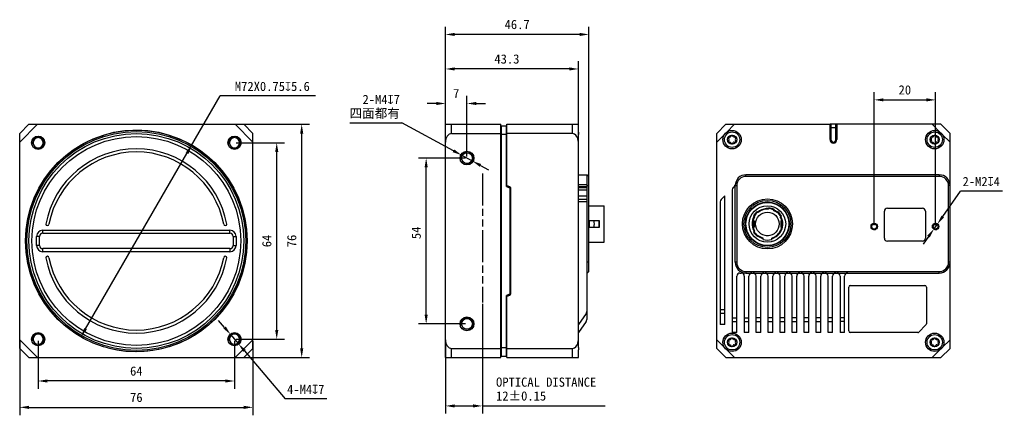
# Model space of a CAD drawing. Header units: millimetres. Extents: x 447 to 768, y 123 to 252.
import ezdxf

# ---------------------------------------------------------------- set-up
doc = ezdxf.new("R2010")
doc.units = ezdxf.units.MM
doc.header["$LTSCALE"] = 23.1
doc.header["$PDMODE"] = 3
doc.header["$PDSIZE"] = 8
doc.linetypes.add('PHANTOM', pattern=[0.8, 0.45, -0.05, 0.1, -0.05, 0.1, -0.05])
doc.layers.get('0').update_dxf_attribs({"linetype": 'CONTINUOUS'})
doc.layers.get('Defpoints').update_dxf_attribs({"linetype": 'CONTINUOUS'})
for name, color, linetype in [('05_ALL_CURVES', 7, 'CONTINUOUS'), ('07_ALL_HOLES', 7, 'CONTINUOUS'), ('20_ALL_FEATURES', 7, 'CONTINUOUS'), ('51__DRAFT_DIMS', 7, 'CONTINUOUS')]:
    doc.layers.add(name, color=color, linetype=linetype)
doc.styles.get("Standard").update_dxf_attribs({"font": 'simfang.ttf'})
doc.dimstyles.new('DIMSTYLE_1', dxfattribs={"dimtxt": 3, "dimasz": 3, "dimexe": 2.5, "dimexo": 0.5, "dimgap": 0.75, "dimtad": 1, "dimdsep": 46, "dimtxsty": 'Standard', "dimblk": '_FILLED', "dimblk1": '_FILLED', "dimblk2": '_FILLED', "dimcen": 0.09, "dimclrt": 3, "dimazin": 2, "dimtp": 0.3, "dimtm": 0.3, "dimtfac": 1, "dimtofl": 0, "dimtmove": 0, "dimatfit": 3, "dimldrblk": '_FILLED', "dimfxl": 1, "dimtolj": 1, "dimarcsym": 0})
doc.dimstyles.new('DIMSTYLE_3', dxfattribs={"dimtxt": 3, "dimasz": 3, "dimexe": 2.5, "dimexo": 0.5, "dimgap": 0.75, "dimtad": 1, "dimdsep": 46, "dimtxsty": 'Standard', "dimblk": '_FILLED', "dimblk1": '_FILLED', "dimblk2": '_FILLED', "dimcen": 0.09, "dimclrt": 3, "dimazin": 2, "dimtp": 0.2, "dimtm": 0.2, "dimtfac": 1, "dimtofl": 0, "dimtmove": 0, "dimatfit": 3, "dimldrblk": '_FILLED', "dimfxl": 1, "dimtolj": 1, "dimarcsym": 0})
doc.dimstyles.new('DIMSTYLE_4', dxfattribs={"dimtxt": 3, "dimasz": 3, "dimexe": 2.5, "dimexo": 0.5, "dimtad": 1, "dimdsep": 46, "dimtxsty": 'Standard', "dimblk": '_FILLED', "dimblk1": '_FILLED', "dimblk2": '_FILLED', "dimcen": 0.09, "dimclrt": 3, "dimazin": 2, "dimtp": 0.3, "dimtm": 0.3, "dimtfac": 1, "dimtmove": 0, "dimatfit": 2, "dimldrblk": '_FILLED', "dimfxl": 1, "dimtolj": 1, "dimarcsym": 0})

# ---------------------------------------------------------------- blocks, each defined once
blk = doc.blocks.new('_FILLED')
at = {"color": 0, "linetype": 'ByBlock'}
blk.add_solid([(0, 0), (-1, 0.17), (-1, -0.17)], dxfattribs=at)
blk = doc.blocks.new('*D46')
at = {"layer": '51__DRAFT_DIMS', "color": 0, "lineweight": -2}
for p, q in [((447.02, 147.49), (447.02, 123.48)), ((523.02, 147.49), (523.02, 123.48)), ((450.02, 125.98), (520.02, 125.98))]:
    blk.add_line(p, q, dxfattribs=at)
at = {"layer": 'Defpoints', "color": 0}
for p in [(447.02, 147.99), (523.02, 147.99), (523.02, 125.98)]:
    blk.add_point(p, dxfattribs=at)
at = {"layer": '51__DRAFT_DIMS', "color": 0, "linetype": 'ByBlock', "lineweight": -2, "xscale": 3, "yscale": 3, "zscale": 3, "rotation": 180}
blk.add_blockref('_FILLED', (447.02, 125.98), dxfattribs=at)
at = {"layer": '51__DRAFT_DIMS', "color": 0, "linetype": 'ByBlock', "lineweight": -2, "xscale": 3, "yscale": 3, "zscale": 3}
blk.add_blockref('_FILLED', (523.02, 125.98), dxfattribs=at)
at = {"layer": '51__DRAFT_DIMS', "color": 251, "insert": (485.02, 130.73), "char_height": 3, "attachment_point": 2, "line_spacing_factor": 0.9}
blk.add_mtext('\\A1;76', dxfattribs=at)
blk = doc.blocks.new('*D47')
at = {"layer": '51__DRAFT_DIMS', "color": 0, "lineweight": -2}
for p, q in [((517.69, 218.16), (541.39, 218.16)), ((538.89, 145.16), (538.89, 215.16)), ((517.69, 142.16), (541.39, 142.16))]:
    blk.add_line(p, q, dxfattribs=at)
at = {"layer": 'Defpoints', "color": 0}
for p in [(517.19, 218.16), (538.89, 218.16), (517.19, 142.16)]:
    blk.add_point(p, dxfattribs=at)
at = {"layer": '51__DRAFT_DIMS', "color": 0, "linetype": 'ByBlock', "lineweight": -2, "xscale": 3, "yscale": 3, "zscale": 3}
for p, rotation in [((538.89, 218.16), 90), ((538.89, 142.16), 270)]:
    blk.add_blockref('_FILLED', p, dxfattribs=dict(at, rotation=rotation))
at = {"layer": '51__DRAFT_DIMS', "color": 251, "insert": (534.14, 180.16), "char_height": 3, "attachment_point": 2, "rotation": 90, "line_spacing_factor": 0.9}
blk.add_mtext('\\A1;76', dxfattribs=at)
blk = doc.blocks.new('*D48')
at = {"layer": '51__DRAFT_DIMS', "color": 0, "lineweight": -2}
for p, q in [((453.02, 147.66), (453.02, 132.06)), ((517.02, 147.66), (517.02, 132.06)), ((514.02, 134.56), (456.02, 134.56))]:
    blk.add_line(p, q, dxfattribs=at)
at = {"layer": 'Defpoints', "color": 0}
for p in [(453.02, 148.16), (517.02, 148.16), (453.02, 134.56)]:
    blk.add_point(p, dxfattribs=at)
at = {"layer": '51__DRAFT_DIMS', "color": 0, "linetype": 'ByBlock', "lineweight": -2, "xscale": 3, "yscale": 3, "zscale": 3, "rotation": 180}
blk.add_blockref('_FILLED', (453.02, 134.56), dxfattribs=at)
at = {"layer": '51__DRAFT_DIMS', "color": 0, "linetype": 'ByBlock', "lineweight": -2, "xscale": 3, "yscale": 3, "zscale": 3}
blk.add_blockref('_FILLED', (517.02, 134.56), dxfattribs=at)
at = {"layer": '51__DRAFT_DIMS', "color": 251, "insert": (485.02, 139.31), "char_height": 3, "attachment_point": 2, "line_spacing_factor": 0.9}
blk.add_mtext('\\A1;64', dxfattribs=at)
blk = doc.blocks.new('*D49')
at = {"layer": '51__DRAFT_DIMS', "color": 0, "lineweight": -2}
for p, q in [((517.52, 212.16), (533.26, 212.16)), ((530.76, 151.16), (530.76, 209.16)), ((517.52, 148.16), (533.26, 148.16))]:
    blk.add_line(p, q, dxfattribs=at)
at = {"layer": 'Defpoints', "color": 0}
for p in [(517.02, 212.16), (530.76, 212.16), (517.02, 148.16)]:
    blk.add_point(p, dxfattribs=at)
at = {"layer": '51__DRAFT_DIMS', "color": 0, "linetype": 'ByBlock', "lineweight": -2, "xscale": 3, "yscale": 3, "zscale": 3}
for p, rotation in [((530.76, 212.16), 90), ((530.76, 148.16), 270)]:
    blk.add_blockref('_FILLED', p, dxfattribs=dict(at, rotation=rotation))
at = {"layer": '51__DRAFT_DIMS', "color": 251, "insert": (526.01, 180.16), "char_height": 3, "attachment_point": 2, "rotation": 90, "line_spacing_factor": 0.9}
blk.add_mtext('\\A1;64', dxfattribs=at)
blk = doc.blocks.new('*D59')
at = {"layer": '51__DRAFT_DIMS', "color": 0, "lineweight": -2}
for p, q in [((585.74, 148.49), (585.74, 249.93)), ((629.43, 247.43), (588.74, 247.43)), ((632.43, 170.71), (632.43, 249.93))]:
    blk.add_line(p, q, dxfattribs=at)
at = {"layer": 'Defpoints', "color": 0}
for p in [(585.74, 247.43), (632.43, 170.21), (585.74, 147.99)]:
    blk.add_point(p, dxfattribs=at)
at = {"layer": '51__DRAFT_DIMS', "color": 0, "linetype": 'ByBlock', "lineweight": -2, "xscale": 3, "yscale": 3, "zscale": 3, "rotation": 180}
blk.add_blockref('_FILLED', (585.74, 247.43), dxfattribs=at)
at = {"layer": '51__DRAFT_DIMS', "color": 0, "linetype": 'ByBlock', "lineweight": -2, "xscale": 3, "yscale": 3, "zscale": 3}
blk.add_blockref('_FILLED', (632.43, 247.43), dxfattribs=at)
at = {"layer": '51__DRAFT_DIMS', "color": 251, "insert": (609.08, 252.18), "char_height": 3, "attachment_point": 2, "line_spacing_factor": 0.9}
blk.add_mtext('\\A1;46.7{}{{\\H0.7x;}{}}', dxfattribs=at)
blk = doc.blocks.new('*D51')
at = {"layer": '51__DRAFT_DIMS', "color": 0, "lineweight": -2}
for p, q in [((585.74, 148.49), (585.74, 238.69)), ((629.04, 148.49), (629.04, 238.69)), ((626.04, 236.19), (588.74, 236.19))]:
    blk.add_line(p, q, dxfattribs=at)
at = {"layer": 'Defpoints', "color": 0}
for p in [(585.74, 236.19), (585.74, 147.99), (629.04, 147.99)]:
    blk.add_point(p, dxfattribs=at)
at = {"layer": '51__DRAFT_DIMS', "color": 0, "linetype": 'ByBlock', "lineweight": -2, "xscale": 3, "yscale": 3, "zscale": 3, "rotation": 180}
blk.add_blockref('_FILLED', (585.74, 236.19), dxfattribs=at)
at = {"layer": '51__DRAFT_DIMS', "color": 0, "linetype": 'ByBlock', "lineweight": -2, "xscale": 3, "yscale": 3, "zscale": 3}
blk.add_blockref('_FILLED', (629.04, 236.19), dxfattribs=at)
at = {"layer": '51__DRAFT_DIMS', "color": 251, "insert": (605.74, 240.94), "char_height": 3, "attachment_point": 2, "line_spacing_factor": 0.9}
blk.add_mtext('\\A1;43.3', dxfattribs=at)
blk = doc.blocks.new('*D52')
at = {"layer": '51__DRAFT_DIMS', "color": 0, "lineweight": -2}
for p, q in [((582.74, 224.94), (579.74, 224.94)), ((585.74, 218.66), (585.74, 227.44)), ((592.74, 207.66), (592.74, 227.44)), ((595.74, 224.94), (598.74, 224.94))]:
    blk.add_line(p, q, dxfattribs=at)
at = {"layer": 'Defpoints', "color": 0}
for p in [(592.74, 224.94), (585.74, 218.16), (592.74, 207.16)]:
    blk.add_point(p, dxfattribs=at)
at = {"layer": '51__DRAFT_DIMS', "color": 0, "linetype": 'ByBlock', "lineweight": -2, "xscale": 3, "yscale": 3, "zscale": 3}
blk.add_blockref('_FILLED', (585.74, 224.94), dxfattribs=at)
at = {"layer": '51__DRAFT_DIMS', "color": 0, "linetype": 'ByBlock', "lineweight": -2, "xscale": 3, "yscale": 3, "zscale": 3, "rotation": 180}
blk.add_blockref('_FILLED', (592.74, 224.94), dxfattribs=at)
at = {"layer": '51__DRAFT_DIMS', "color": 251, "insert": (589.22, 229.69), "char_height": 3, "attachment_point": 2, "line_spacing_factor": 0.9}
blk.add_mtext('\\A1;7', dxfattribs=at)
blk = doc.blocks.new('*D53')
at = {"layer": '51__DRAFT_DIMS', "color": 0, "lineweight": -2}
for p, q in [((592.24, 207.16), (576.94, 207.16)), ((579.44, 156.16), (579.44, 204.16)), ((592.24, 153.16), (576.94, 153.16))]:
    blk.add_line(p, q, dxfattribs=at)
at = {"layer": 'Defpoints', "color": 0}
for p in [(579.44, 207.16), (592.74, 207.16), (592.74, 153.16)]:
    blk.add_point(p, dxfattribs=at)
at = {"layer": '51__DRAFT_DIMS', "color": 0, "linetype": 'ByBlock', "lineweight": -2, "xscale": 3, "yscale": 3, "zscale": 3}
for p, rotation in [((579.44, 207.16), 90), ((579.44, 153.16), 270)]:
    blk.add_blockref('_FILLED', p, dxfattribs=dict(at, rotation=rotation))
at = {"layer": '51__DRAFT_DIMS', "color": 251, "insert": (574.69, 182.81), "char_height": 3, "attachment_point": 2, "rotation": 90, "line_spacing_factor": 0.9}
blk.add_mtext('\\A1;54', dxfattribs=at)
blk = doc.blocks.new('*D54')
at = {"layer": '51__DRAFT_DIMS', "color": 0, "lineweight": -2}
for p, q in [((725.41, 185.36), (725.41, 228.62)), ((745.41, 185.36), (745.41, 228.62)), ((728.41, 226.12), (742.41, 226.12))]:
    blk.add_line(p, q, dxfattribs=at)
at = {"layer": 'Defpoints', "color": 0}
for p in [(745.41, 226.12), (725.41, 184.86), (745.41, 184.86)]:
    blk.add_point(p, dxfattribs=at)
at = {"layer": '51__DRAFT_DIMS', "color": 0, "linetype": 'ByBlock', "lineweight": -2, "xscale": 3, "yscale": 3, "zscale": 3, "rotation": 180}
blk.add_blockref('_FILLED', (725.41, 226.12), dxfattribs=at)
at = {"layer": '51__DRAFT_DIMS', "color": 0, "linetype": 'ByBlock', "lineweight": -2, "xscale": 3, "yscale": 3, "zscale": 3}
blk.add_blockref('_FILLED', (745.41, 226.12), dxfattribs=at)
at = {"layer": '51__DRAFT_DIMS', "color": 251, "insert": (735.38, 230.87), "char_height": 3, "attachment_point": 2, "line_spacing_factor": 0.9}
blk.add_mtext('\\A1;20', dxfattribs=at)
blk = doc.blocks.new('*D55')
at = {"layer": '51__DRAFT_DIMS', "color": 0, "lineweight": -2}
for p, q in [((554.57, 218.63), (571.49, 218.63)), ((588.34, 209.54), (571.49, 218.63)), ((594.5, 206.21), (590.98, 208.11)), ((597.14, 204.79), (599.78, 203.36))]:
    blk.add_line(p, q, dxfattribs=at)
at = {"layer": 'Defpoints', "color": 0}
for p in [(590.98, 208.11), (594.5, 206.21)]:
    blk.add_point(p, dxfattribs=at)
at = {"layer": '51__DRAFT_DIMS', "color": 0, "linetype": 'ByBlock', "lineweight": -2, "xscale": 3, "yscale": 3, "zscale": 3}
for p, rotation in [((590.98, 208.11), 331.6436243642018), ((594.5, 206.21), 151.6436243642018)]:
    blk.add_blockref('_FILLED', p, dxfattribs=dict(at, rotation=rotation))
at = {"layer": '51__DRAFT_DIMS', "color": 251, "insert": (570.87, 227.75), "char_height": 3, "attachment_point": 3, "line_spacing_factor": 0.9}
blk.add_mtext('\\A1;{2-M4{\\fgdt;x}7\\P四面都有}', dxfattribs=at)
blk = doc.blocks.new('*D56')
at = {"layer": '51__DRAFT_DIMS', "color": 0, "lineweight": -2}
for p, q in [((513.79, 151.97), (511.84, 154.26)), ((515.73, 149.69), (518.31, 146.64)), ((520.25, 144.35), (533.5, 128.73)), ((547.11, 128.73), (533.5, 128.73))]:
    blk.add_line(p, q, dxfattribs=at)
at = {"layer": 'Defpoints', "color": 0}
for p in [(515.73, 149.69), (518.31, 146.64)]:
    blk.add_point(p, dxfattribs=at)
at = {"layer": '51__DRAFT_DIMS', "color": 0, "linetype": 'ByBlock', "lineweight": -2, "xscale": 3, "yscale": 3, "zscale": 3}
for p, rotation in [((515.73, 149.69), 310.2981418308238), ((518.31, 146.64), 130.2981418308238)]:
    blk.add_blockref('_FILLED', p, dxfattribs=dict(at, rotation=rotation))
at = {"layer": '51__DRAFT_DIMS', "color": 251, "insert": (534.12, 133.35), "char_height": 3, "attachment_point": 1, "line_spacing_factor": 0.9}
blk.add_mtext('\\A1;{4-M4{\\fgdt;x}7}', dxfattribs=at)
blk = doc.blocks.new('*D57')
at = {"layer": '51__DRAFT_DIMS', "color": 0, "lineweight": -2}
for p, q in [((747.72, 188.13), (753.56, 196.4)), ((767.21, 196.4), (753.56, 196.4)), ((744.83, 184.04), (745.99, 185.68)), ((743.1, 181.59), (741.37, 179.14))]:
    blk.add_line(p, q, dxfattribs=at)
at = {"layer": 'Defpoints', "color": 0}
for p in [(744.83, 184.04), (745.99, 185.68)]:
    blk.add_point(p, dxfattribs=at)
at = {"layer": '51__DRAFT_DIMS', "color": 0, "linetype": 'ByBlock', "lineweight": -2, "xscale": 3, "yscale": 3, "zscale": 3}
for p, rotation in [((745.99, 185.68), 234.7489216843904), ((744.83, 184.04), 54.74892168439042)]:
    blk.add_blockref('_FILLED', p, dxfattribs=dict(at, rotation=rotation))
at = {"layer": '51__DRAFT_DIMS', "color": 251, "insert": (754.19, 201.02), "char_height": 3, "attachment_point": 1, "line_spacing_factor": 0.9}
blk.add_mtext('\\A1;{2-M2{\\fgdt;x}4}', dxfattribs=at)
blk = doc.blocks.new('*D58')
at = {"layer": '51__DRAFT_DIMS', "color": 0, "lineweight": -2}
for p in [(468.5, 151.59), (543.43, 227.39)]:
    blk.add_line(p, (512.33, 227.39), dxfattribs=at)
at = {"layer": 'Defpoints', "color": 0}
for p in [(503.04, 211.33), (467, 149)]:
    blk.add_point(p, dxfattribs=at)
at = {"layer": '51__DRAFT_DIMS', "color": 0, "linetype": 'ByBlock', "lineweight": -2, "xscale": 3, "yscale": 3, "zscale": 3, "rotation": 239.9602317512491}
blk.add_blockref('_FILLED', (467, 149), dxfattribs=at)
at = {"layer": '51__DRAFT_DIMS', "color": 251, "insert": (517.12, 232.02), "char_height": 3, "attachment_point": 1, "line_spacing_factor": 0.9}
blk.add_mtext('\\A1;{M72X0.75{\\fgdt;x}5.6}', dxfattribs=at)
blk = doc.blocks.new('*D65')
at = {"layer": '51__DRAFT_DIMS', "color": 0, "lineweight": -2}
for p, q in [((597.74, 159.66), (597.74, 123.94)), ((585.74, 147.49), (585.74, 123.94)), ((588.74, 126.44), (594.74, 126.44)), ((597.74, 126.44), (637.77, 126.44))]:
    blk.add_line(p, q, dxfattribs=at)
at = {"layer": 'Defpoints', "color": 0}
for p in [(597.74, 160.16), (585.74, 147.99), (597.74, 126.44)]:
    blk.add_point(p, dxfattribs=at)
at = {"layer": '51__DRAFT_DIMS', "color": 0, "linetype": 'ByBlock', "lineweight": -2, "xscale": 3, "yscale": 3, "zscale": 3, "rotation": 180}
blk.add_blockref('_FILLED', (585.74, 126.44), dxfattribs=at)
at = {"layer": '51__DRAFT_DIMS', "color": 0, "linetype": 'ByBlock', "lineweight": -2, "xscale": 3, "yscale": 3, "zscale": 3}
blk.add_blockref('_FILLED', (597.74, 126.44), dxfattribs=at)
at = {"layer": '51__DRAFT_DIMS', "color": 251, "insert": (602.2, 135.69), "char_height": 3, "attachment_point": 1, "line_spacing_factor": 0.9}
blk.add_mtext('\\A1;OPTICAL DISTANCE\\P12%%p0.15', dxfattribs=at)

msp = doc.modelspace()

# ---------------------------------------------------------------- linework, layer by layer
at = {"color": 251}
for centre, radius in [((485.019, 180.161), 36), ((453.019, 212.161), 2), ((517.019, 212.161), 2), ((592.738, 207.161), 2), ((725.41, 184.861), 1), ((745.41, 184.861), 1), ((592.738, 153.161), 2), ((453.019, 148.161), 2), ((517.019, 148.161), 2)]:
    msp.add_arc(centre, radius, 255, 195, dxfattribs=at)
at = {"layer": '05_ALL_CURVES', "color": 251, "linetype": 'PHANTOM'}
msp.add_line((597.738, 202.161), (597.738, 160.161), dxfattribs=at)
at = {"layer": '07_ALL_HOLES', "color": 251}
for centre in [(453.019, 212.161), (517.019, 212.161), (453.019, 148.161), (517.019, 148.161)]:
    msp.add_arc(centre, 1.65, 180, 0, dxfattribs=at)
at = {"layer": '20_ALL_FEATURES', "color": 251}
for p, q in [((450.019, 218.161), (447.019, 215.161)), ((447.019, 212.333), (452.847, 218.161)), ((450.019, 218.161), (520.019, 218.161)), ((517.191, 218.161), (523.019, 212.333)), ((523.019, 215.161), (520.019, 218.161)), ((585.738, 142.161), (585.738, 218.161)), ((585.738, 218.161), (603.738, 218.161)), ((587.738, 215.161), (587.738, 218.161)), ((603.738, 142.161), (603.738, 218.161)), ((605.738, 198.016), (605.738, 218.161)), ((605.738, 218.161), (629.038, 218.161)), ((627.038, 218.161), (627.038, 215.161)), ((629.038, 215.634), (629.038, 218.161)), ((677.11, 218.161), (674.11, 215.161)), ((677.11, 218.161), (711.01, 218.161)), ((677.411, 215.634), (679.938, 218.161)), ((711.01, 213.161), (711.01, 218.161)), ((713.203, 218.161), (711.017, 218.161)), ((711.31, 218.161), (711.11, 217.961)), ((711.31, 218.161), (711.31, 213.161)), ((712.91, 213.161), (712.91, 218.161)), ((713.11, 217.961), (712.91, 218.161)), ((713.21, 218.161), (713.21, 213.161)), ((747.11, 218.161), (713.21, 218.161)), ((744.281, 218.161), (746.809, 215.634)), ((750.11, 215.161), (747.11, 218.161)), ((447.019, 145.161), (447.019, 215.161)), ((523.019, 145.161), (523.019, 215.161)), ((587.738, 215.161), (603.738, 215.161)), ((603.738, 217.361), (603.888, 217.361)), ((603.888, 217.661), (603.888, 142.661)), ((603.888, 217.661), (605.588, 217.661)), ((605.588, 197.876), (605.588, 217.661)), ((605.588, 217.361), (605.738, 217.361)), ((627.038, 215.161), (605.738, 215.161)), ((629.038, 215.634), (629.038, 215.283)), ((629.038, 215.283), (629.038, 214.86)), ((674.11, 145.161), (674.11, 215.161)), ((711.01, 216.161), (711.11, 216.161)), ((711.11, 216.061), (711.01, 216.061)), ((711.11, 213.161), (711.11, 217.961)), ((711.11, 217.161), (713.11, 217.161)), ((713.11, 213.161), (713.11, 217.961)), ((713.11, 216.161), (713.203, 216.161)), ((713.21, 216.061), (713.11, 216.061)), ((750.11, 145.161), (750.11, 215.161)), ((603.738, 214.737), (603.888, 214.737)), ((605.588, 214.861), (603.888, 214.861)), ((605.738, 214.737), (605.588, 214.737)), ((629.038, 145.462), (629.038, 214.86)), ((674.11, 212.333), (676.637, 214.86)), ((711.31, 213.161), (711.11, 213.161)), ((713.11, 213.161), (712.91, 213.161)), ((747.582, 214.86), (750.11, 212.333)), ((629.038, 201.711), (631.928, 201.711)), ((631.928, 155.109), (631.928, 201.711)), ((632.428, 201.211), (631.928, 201.711)), ((632.428, 170.211), (632.428, 201.211)), ((683.61, 201.211), (683.61, 201.711)), ((746.61, 201.711), (683.61, 201.711)), ((746.61, 201.211), (683.61, 201.211)), ((746.61, 201.711), (746.61, 201.211)), ((605.588, 197.876), (606.557, 197.524)), ((605.738, 198.016), (606.707, 197.664)), ((606.741, 197.811), (605.804, 198.152)), ((606.688, 197.336), (606.688, 162.997)), ((606.838, 162.857), (606.838, 197.476)), ((606.938, 197.529), (606.938, 162.804)), ((629.038, 198.55), (631.928, 198.55)), ((629.038, 197.939), (631.928, 197.939)), ((629.038, 197.554), (631.928, 197.554)), ((629.038, 196.847), (631.928, 196.847)), ((631.928, 198.211), (632.428, 198.211)), ((679.16, 196.847), (679.16, 150.401)), ((679.453, 197.554), (679.838, 197.939)), ((680.11, 173.211), (680.11, 198.211)), ((680.11, 198.211), (680.61, 198.211)), ((680.61, 198.211), (680.61, 173.211)), ((750.11, 198.211), (749.61, 198.211)), ((749.61, 173.211), (749.61, 198.211)), ((629.038, 194.861), (631.928, 194.861)), ((631.928, 193.654), (629.038, 193.654)), ((631.928, 192.947), (629.038, 192.947)), ((675.26, 192.947), (675.26, 152.991)), ((675.553, 193.654), (676.76, 194.861)), ((676.76, 152.991), (676.76, 194.861)), ((689.6, 192.634), (689.94, 192.83)), ((632.428, 191.661), (637.428, 191.661)), ((637.428, 179.761), (637.428, 191.661)), ((684.78, 189.851), (685.119, 190.047)), ((687.577, 189.431), (687.226, 189.725)), ((691.079, 190.94), (690.961, 190.498)), ((692.7, 190.033), (692.818, 190.474)), ((693.994, 189.725), (693.643, 189.431)), ((696.1, 190.047), (696.44, 189.851)), ((728.71, 181.086), (728.71, 189.836)), ((729.71, 190.836), (741.11, 190.836)), ((742.11, 189.836), (742.11, 181.086)), ((632.628, 186.861), (635.828, 186.861)), ((632.628, 184.561), (632.628, 186.861)), ((632.828, 186.711), (632.828, 186.861)), ((635.653, 186.711), (632.828, 186.711)), ((635.653, 186.711), (635.653, 184.711)), ((635.828, 186.861), (635.828, 184.561)), ((684.11, 188.298), (684.11, 188.69)), ((686.26, 186.711), (685.918, 186.711)), ((686.069, 188.346), (686.42, 188.052)), ((686.26, 186.711), (686.26, 184.711)), ((694.8, 188.052), (695.151, 188.346)), ((694.96, 186.711), (694.96, 184.711)), ((695.303, 186.711), (694.96, 186.711)), ((697.11, 188.69), (697.11, 188.298)), ((454.519, 182.661), (454.519, 183.661)), ((454.519, 183.661), (515.519, 183.661)), ((515.519, 182.661), (515.519, 183.661)), ((635.828, 184.561), (632.628, 184.561)), ((632.828, 184.711), (635.653, 184.711)), ((632.828, 184.561), (632.828, 184.711)), ((685.918, 184.711), (686.26, 184.711)), ((686.42, 183.37), (686.069, 183.076)), ((694.96, 184.711), (695.304, 184.711)), ((697.11, 183.125), (697.11, 182.733)), ((452.519, 178.661), (452.519, 181.661)), ((453.519, 181.661), (452.519, 181.661)), ((453.519, 178.661), (453.519, 181.661)), ((454.519, 182.661), (515.519, 182.661)), ((516.519, 181.661), (517.519, 181.661)), ((516.519, 181.661), (516.519, 178.661)), ((517.519, 181.661), (517.519, 178.661)), ((632.428, 179.761), (637.428, 179.761)), ((684.78, 181.571), (685.12, 181.375)), ((687.226, 181.697), (687.577, 181.991)), ((689.21, 180.651), (689.21, 181.12)), ((690.21, 181.882), (690.21, 181.911)), ((690.21, 181.911), (691.01, 181.911)), ((691.01, 181.911), (691.01, 181.882)), ((692.01, 180.651), (692.01, 181.12)), ((741.11, 180.086), (729.71, 180.086)), ((453.519, 178.661), (452.519, 178.661)), ((454.519, 176.661), (454.519, 177.661)), ((515.519, 177.661), (454.519, 177.661)), ((515.519, 176.661), (454.519, 176.661)), ((515.519, 177.661), (515.519, 176.661)), ((516.519, 178.661), (517.519, 178.661)), ((691.62, 178.789), (691.28, 178.593)), ((632.428, 173.211), (631.928, 173.211)), ((632.428, 170.211), (631.928, 169.711)), ((680.61, 173.211), (680.11, 173.211)), ((683.61, 170.211), (683.61, 169.711)), ((683.61, 170.211), (746.61, 170.211)), ((746.61, 169.711), (746.61, 170.211)), ((750.11, 173.211), (749.61, 173.211)), ((680.66, 150.401), (680.66, 168.711)), ((681.66, 169.711), (682.06, 169.711)), ((683.06, 168.711), (683.06, 150.401)), ((683.61, 169.711), (746.61, 169.711)), ((684.56, 150.401), (684.56, 168.711)), ((686.96, 150.401), (686.96, 168.711)), ((688.46, 150.401), (688.46, 168.711)), ((690.86, 150.401), (690.86, 168.711)), ((692.36, 150.401), (692.36, 168.711)), ((694.76, 150.401), (694.76, 168.711)), ((696.26, 150.401), (696.26, 168.711)), ((698.66, 150.401), (698.66, 168.711)), ((700.16, 150.401), (700.16, 168.711)), ((702.56, 150.401), (702.56, 168.711)), ((704.06, 150.401), (704.06, 168.711)), ((706.46, 150.401), (706.46, 168.711)), ((707.96, 150.401), (707.96, 168.711)), ((710.36, 150.401), (710.36, 168.711)), ((711.86, 150.401), (711.86, 168.711)), ((714.26, 168.711), (714.26, 150.401)), ((715.76, 150.401), (715.76, 168.711)), ((717.11, 150.861), (717.11, 165.161)), ((717.61, 165.661), (741.91, 165.661)), ((742.41, 165.161), (742.41, 153.168)), ((606.557, 162.809), (605.588, 162.457)), ((605.588, 142.661), (605.588, 162.457)), ((606.707, 162.669), (605.738, 162.316)), ((605.738, 142.161), (605.738, 162.316)), ((605.804, 162.181), (606.741, 162.522)), ((676.76, 157.699), (675.26, 157.699)), ((631.559, 156.541), (629.038, 152.991)), ((676.76, 156.541), (675.26, 156.541)), ((679.16, 155.109), (680.66, 155.109)), ((683.06, 155.109), (684.56, 155.109)), ((688.46, 155.109), (686.96, 155.109)), ((692.36, 155.109), (690.86, 155.109)), ((696.26, 155.109), (694.76, 155.109)), ((700.16, 155.109), (698.66, 155.109)), ((704.06, 155.109), (702.56, 155.109)), ((707.96, 155.109), (706.46, 155.109)), ((711.86, 155.109), (710.36, 155.109)), ((715.76, 155.109), (714.26, 155.109)), ((631.559, 153.951), (629.038, 150.401)), ((676.76, 152.991), (675.26, 152.991)), ((679.16, 153.951), (680.66, 153.951)), ((683.06, 153.951), (684.56, 153.951)), ((686.96, 153.951), (688.46, 153.951)), ((690.86, 153.951), (692.36, 153.951)), ((694.76, 153.951), (696.26, 153.951)), ((698.66, 153.951), (700.16, 153.951)), ((702.56, 153.951), (704.06, 153.951)), ((706.46, 153.951), (707.96, 153.951)), ((710.36, 153.951), (711.86, 153.951)), ((715.76, 153.951), (714.26, 153.951)), ((739.956, 150.508), (742.263, 152.815)), ((452.847, 142.161), (447.019, 147.99)), ((523.019, 147.99), (517.191, 142.161)), ((676.637, 145.462), (674.11, 147.99)), ((680.66, 150.401), (679.16, 150.401)), ((684.56, 150.401), (683.06, 150.401)), ((688.46, 150.401), (686.96, 150.401)), ((692.36, 150.401), (690.86, 150.401)), ((696.26, 150.401), (694.76, 150.401)), ((700.16, 150.401), (698.66, 150.401)), ((704.06, 150.401), (702.56, 150.401)), ((707.96, 150.401), (706.46, 150.401)), ((711.86, 150.401), (710.36, 150.401)), ((715.76, 150.401), (714.26, 150.401)), ((739.603, 150.361), (717.61, 150.361)), ((750.11, 147.99), (747.582, 145.462)), ((447.019, 145.161), (450.019, 142.161)), ((520.019, 142.161), (523.019, 145.161)), ((587.738, 145.161), (603.738, 145.161)), ((587.738, 142.161), (587.738, 145.161)), ((603.738, 145.586), (603.888, 145.586)), ((603.888, 145.461), (605.588, 145.461)), ((605.588, 145.586), (605.738, 145.586)), ((605.738, 145.161), (627.038, 145.161)), ((627.038, 145.161), (627.038, 142.161)), ((629.038, 145.462), (629.038, 145.04)), ((629.038, 145.04), (629.038, 144.689)), ((629.038, 142.161), (629.038, 144.689)), ((674.11, 145.161), (677.11, 142.161)), ((679.938, 142.161), (677.411, 144.689)), ((746.809, 144.689), (744.281, 142.161)), ((747.11, 142.161), (750.11, 145.161)), ((450.019, 142.161), (520.019, 142.161)), ((585.738, 142.161), (603.738, 142.161)), ((603.738, 142.961), (603.888, 142.961)), ((603.888, 142.661), (605.588, 142.661)), ((605.588, 142.961), (605.738, 142.961)), ((605.738, 142.161), (629.038, 142.161)), ((677.11, 142.161), (747.11, 142.161))]:
    msp.add_line(p, q, dxfattribs=at)
for centre, radius in [((485.019, 180.161), 36.125), ((485.019, 180.161), 35.625), ((485.019, 180.161), 35), ((679.11, 213.161), 3), ((679.11, 213.161), 2.5), ((745.11, 213.161), 3), ((745.11, 213.161), 2.5), ((453.019, 212.161), 2.15), ((485.019, 180.161), 34), ((517.019, 212.161), 2.15), ((679.11, 213.161), 1.5), ((745.11, 213.161), 1.5), ((592.738, 207.161), 2.25), ((592.738, 207.161), 1.75), ((690.61, 185.711), 8.15), ((690.61, 185.711), 7.65), ((690.61, 185.711), 7.15), ((690.61, 185.711), 7), ((690.61, 185.711), 5.95), ((690.61, 185.711), 3.85), ((725.41, 184.861), 1.05), ((725.41, 184.861), 0.8), ((745.41, 184.861), 1.05), ((745.41, 184.861), 0.8), ((592.738, 153.161), 2.25), ((592.738, 153.161), 1.75), ((453.019, 148.161), 2.15), ((517.019, 148.161), 2.15), ((679.11, 147.161), 3), ((679.11, 147.161), 2.5), ((679.11, 147.161), 1.5), ((745.11, 147.161), 3), ((745.11, 147.161), 2.5), ((745.11, 147.161), 1.5)]:
    msp.add_circle(centre, radius, dxfattribs=at)
for centre, radius, start, end in [((453.019, 212.161), 1.65, 0, 180), ((517.019, 212.161), 1.65, 0, 180), ((677.737, 213.161), 0.372, 325.30431, 34.69569), ((678.354, 214.471), 0.488, 267.1925, 332.8075), ((678.369, 211.878), 0.462, 26.76577, 93.23423), ((679.851, 214.444), 0.462, 206.76577, 273.23423), ((679.796, 211.972), 0.372, 85.30431, 154.69569), ((680.622, 213.161), 0.488, 147.1925, 212.8075), ((712.11, 213.161), 1.1, 180, 0), ((709.81, 212.261), 1.5, 28.58798, 35.94875), ((712.11, 213.161), 1, 180, 0), ((709.81, 212.261), 1.5, 5.87135, 14.1098), ((712.11, 213.161), 0.8, 180, 0), ((743.737, 213.161), 0.372, 325.30431, 34.69569), ((744.354, 214.471), 0.488, 267.1925, 332.8075), ((744.369, 211.878), 0.462, 26.76577, 93.23423), ((745.851, 214.444), 0.462, 206.76577, 273.23423), ((745.796, 211.972), 0.372, 85.30431, 154.69569), ((746.622, 213.161), 0.488, 147.1925, 212.8075), ((485.019, 180.161), 30, 10.56398, 169.43602), ((485.019, 180.161), 29, 10.93266, 169.06734), ((683.61, 198.211), 3.5, 90, 180), ((683.61, 198.211), 3, 90, 180), ((746.61, 198.211), 3.5, 0, 90), ((746.61, 198.211), 3, 0, 90), ((605.838, 198.246), 0.1, 180, 250), ((606.488, 197.336), 0.2, 0, 70), ((606.638, 197.476), 0.2, 0, 70), ((606.638, 197.529), 0.3, 0, 70), ((680.16, 196.847), 1, 135, 180), ((679.131, 198.647), 1, 315, 354.44867), ((676.26, 192.947), 1, 135, 180), ((690.61, 185.711), 5, 286.2602, 209.63024), ((690.61, 185.711), 5.25, 130.12911, 149.87089), ((690.61, 185.711), 4.8, 85.80692, 129.19308), ((690.61, 185.711), 5.25, 65.12911, 84.87089), ((690.61, 185.711), 4.8, 50.80692, 64.19308), ((690.61, 185.711), 5.25, 30.12911, 49.87089), ((729.71, 189.836), 1, 90, 180), ((741.11, 189.836), 1, 0, 90), ((690.61, 185.711), 4.8, 150.80692, 209.19308), ((690.61, 185.711), 4.8, 286.95776, 29.19308), ((454.519, 181.661), 2, 90, 180), ((456.036, 185.661), 0.509, 180, 0), ((514.002, 185.661), 0.509, 180, 0), ((515.519, 181.661), 2, 0, 90), ((690.61, 185.711), 5.25, 210.12911, 229.87089), ((690.61, 185.711), 5, 209.83644, 253.7398), ((454.519, 181.661), 1, 90, 180), ((515.519, 181.661), 1, 0, 90), ((690.61, 185.711), 4.8, 230.80692, 253.04224), ((690.61, 185.711), 5.25, 254.53399, 285.46601), ((729.71, 181.086), 1, 180, 270), ((741.11, 181.086), 1, 270, 0), ((454.519, 178.661), 2, 180, 270), ((454.519, 178.661), 1, 180, 270), ((515.519, 178.661), 2, 270, 0), ((515.519, 178.661), 1, 270, 0), ((456.036, 174.661), 0.509, 0, 180), ((485.019, 180.161), 30, 190.56398, 349.43602), ((485.019, 180.161), 29, 190.93266, 349.06734), ((514.002, 174.661), 0.509, 0, 180), ((683.61, 173.211), 3.5, 180, 270), ((683.61, 173.211), 3, 180, 270), ((746.61, 173.211), 3.5, 270, 0), ((746.61, 173.211), 3, 270, 0), ((681.66, 168.711), 1, 90, 180), ((682.06, 168.711), 1, 0, 90), ((685.56, 168.711), 1, 90, 180), ((685.96, 168.711), 1, 0, 90), ((689.46, 168.711), 1, 90, 180), ((689.86, 168.711), 1, 0, 90), ((693.36, 168.711), 1, 90, 180), ((693.76, 168.711), 1, 0, 90), ((697.26, 168.711), 1, 90, 180), ((697.66, 168.711), 1, 0, 90), ((701.16, 168.711), 1, 90, 180), ((701.56, 168.711), 1, 0, 90), ((705.06, 168.711), 1, 90, 180), ((705.46, 168.711), 1, 0, 90), ((708.96, 168.711), 1, 90, 180), ((709.36, 168.711), 1, 0, 90), ((712.86, 168.711), 1, 90, 180), ((713.26, 168.711), 1, 0, 90), ((716.76, 168.711), 1, 90, 180), ((717.61, 165.161), 0.5, 90, 180), ((741.91, 165.161), 0.5, 0, 90), ((605.838, 162.087), 0.1, 110, 180), ((606.488, 162.997), 0.2, 290, 0), ((606.638, 162.857), 0.2, 290, 0), ((606.638, 162.804), 0.3, 290, 0), ((629.928, 157.699), 2, 324.62244, 0), ((629.928, 155.109), 2, 324.62244, 0), ((717.61, 150.861), 0.5, 180, 270), ((741.91, 153.168), 0.5, 315, 0), ((453.019, 148.161), 1.65, 0, 180), ((517.019, 148.161), 1.65, 0, 180), ((678.354, 148.471), 0.488, 267.1925, 332.8075), ((679.851, 148.444), 0.462, 206.76577, 273.23423), ((739.603, 150.861), 0.5, 270, 315), ((744.354, 148.471), 0.488, 267.1925, 332.8075), ((745.851, 148.444), 0.462, 206.76577, 273.23423), ((677.737, 147.161), 0.372, 325.30431, 34.69569), ((678.369, 145.878), 0.462, 26.76577, 93.23423), ((679.796, 145.972), 0.372, 85.30431, 154.69569), ((680.622, 147.161), 0.488, 147.1925, 212.8075), ((743.737, 147.161), 0.372, 325.30431, 34.69569), ((744.369, 145.878), 0.462, 26.76577, 93.23423), ((745.796, 145.972), 0.372, 85.30431, 154.69569), ((746.622, 147.161), 0.488, 147.1925, 212.8075)]:
    msp.add_arc(centre, radius, start, end, dxfattribs=at)
for centre, major_axis, start_param, end_param in [((587.738, 212.333), (0, -2.828), 3.1415927, 4.712389), ((627.038, 212.333), (0, 2.828), -1.5707963, 0), ((587.738, 147.99), (0, 2.828), -4.712389, -3.1415927), ((627.038, 147.99), (0, 2.828), 3.1415927, 4.712389)]:
    msp.add_ellipse(centre, major_axis=major_axis, ratio=0.7071068, start_param=start_param, end_param=end_param, dxfattribs=at)
for points, knots in [([(678.33, 213.983), (678.095, 213.995), (677.795, 213.91), (677.888, 213.597), (678.043, 213.373)], [0, 0, 0, 0, 0.4792334, 1, 1, 1, 1]), ([(678.043, 212.949), (677.888, 212.725), (677.794, 212.41), (678.101, 212.326), (678.343, 212.34)], [0, 0, 0, 0, 0.5161674, 1, 1, 1, 1]), ([(678.782, 212.086), (678.891, 211.87), (679.117, 211.646), (679.343, 211.885), (679.46, 212.131)], [0, 0, 0, 0, 0.4838326, 1, 1, 1, 1]), ([(679.438, 214.236), (679.329, 214.453), (679.112, 214.668), (678.895, 214.457), (678.788, 214.248)], [0, 0, 0, 0, 0.5046054, 1, 1, 1, 1]), ([(679.827, 212.343), (680.099, 212.321), (680.416, 212.396), (680.339, 212.699), (680.212, 212.897)], [0, 0, 0, 0, 0.5207666, 1, 1, 1, 1]), ([(680.212, 213.426), (680.339, 213.623), (680.414, 213.916), (680.119, 213.996), (679.877, 213.983)], [0, 0, 0, 0, 0.4953946, 1, 1, 1, 1]), ([(744.33, 213.983), (744.095, 213.995), (743.795, 213.91), (743.888, 213.597), (744.043, 213.373)], [0, 0, 0, 0, 0.4792334, 1, 1, 1, 1]), ([(744.043, 212.949), (743.888, 212.725), (743.794, 212.41), (744.101, 212.326), (744.343, 212.34)], [0, 0, 0, 0, 0.5161674, 1, 1, 1, 1]), ([(744.782, 212.086), (744.891, 211.87), (745.117, 211.646), (745.343, 211.885), (745.46, 212.131)], [0, 0, 0, 0, 0.4838326, 1, 1, 1, 1]), ([(745.438, 214.236), (745.329, 214.453), (745.112, 214.668), (744.895, 214.457), (744.788, 214.248)], [0, 0, 0, 0, 0.5046054, 1, 1, 1, 1]), ([(745.827, 212.343), (746.099, 212.321), (746.416, 212.396), (746.339, 212.699), (746.212, 212.897)], [0, 0, 0, 0, 0.5207666, 1, 1, 1, 1]), ([(746.212, 213.426), (746.339, 213.623), (746.414, 213.916), (746.119, 213.996), (745.877, 213.983)], [0, 0, 0, 0, 0.4953946, 1, 1, 1, 1]), ([(678.33, 147.983), (678.095, 147.995), (677.795, 147.91), (677.888, 147.597), (678.043, 147.373)], [0, 0, 0, 0, 0.4792334, 1, 1, 1, 1]), ([(679.438, 148.236), (679.329, 148.453), (679.112, 148.668), (678.895, 148.457), (678.788, 148.248)], [0, 0, 0, 0, 0.5046054, 1, 1, 1, 1]), ([(680.212, 147.426), (680.339, 147.623), (680.414, 147.916), (680.119, 147.996), (679.877, 147.983)], [0, 0, 0, 0, 0.4953946, 1, 1, 1, 1]), ([(744.33, 147.983), (744.095, 147.995), (743.795, 147.91), (743.888, 147.597), (744.043, 147.373)], [0, 0, 0, 0, 0.4792334, 1, 1, 1, 1]), ([(745.438, 148.236), (745.329, 148.453), (745.112, 148.668), (744.895, 148.457), (744.788, 148.248)], [0, 0, 0, 0, 0.5046054, 1, 1, 1, 1]), ([(746.212, 147.426), (746.339, 147.623), (746.414, 147.916), (746.119, 147.996), (745.877, 147.983)], [0, 0, 0, 0, 0.4953946, 1, 1, 1, 1]), ([(678.043, 146.949), (677.888, 146.725), (677.794, 146.41), (678.101, 146.326), (678.343, 146.34)], [0, 0, 0, 0, 0.5161674, 1, 1, 1, 1]), ([(678.782, 146.086), (678.891, 145.87), (679.117, 145.646), (679.343, 145.885), (679.46, 146.131)], [0, 0, 0, 0, 0.4838326, 1, 1, 1, 1]), ([(679.827, 146.343), (680.099, 146.321), (680.416, 146.396), (680.339, 146.699), (680.212, 146.897)], [0, 0, 0, 0, 0.5207666, 1, 1, 1, 1]), ([(744.043, 146.949), (743.888, 146.725), (743.794, 146.41), (744.101, 146.326), (744.343, 146.34)], [0, 0, 0, 0, 0.5161674, 1, 1, 1, 1]), ([(744.782, 146.086), (744.891, 145.87), (745.117, 145.646), (745.343, 145.885), (745.46, 146.131)], [0, 0, 0, 0, 0.4838326, 1, 1, 1, 1]), ([(745.827, 146.343), (746.099, 146.321), (746.416, 146.396), (746.339, 146.699), (746.212, 146.897)], [0, 0, 0, 0, 0.5207666, 1, 1, 1, 1])]:
    msp.add_open_spline(points, degree=3, knots=knots, dxfattribs=at)
msp.add_open_spline([(634.207, 184.711), (634.215, 185.045), (634.234, 185.711), (634.215, 186.378), (634.207, 186.711)], degree=3, dxfattribs=at)
at = {"layer": '51__DRAFT_DIMS', "color": 251}
for centre, radius, start, end in [((485.019, 180.161), 36, 180, 240.75596), ((592.738, 153.161), 2, 0, 144.69726)]:
    msp.add_arc(centre, radius, start, end, dxfattribs=at)

# ---------------------------------------------------------------- block references
at = {"layer": '51__DRAFT_DIMS', "color": 251, "xscale": 2.999999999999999, "yscale": 3, "zscale": 3, "rotation": 59.96023175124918}
msp.add_blockref('_FILLED', (503.041, 211.326), dxfattribs=at)

# ---------------------------------------------------------------- dimensions: what is measured, and where the dimension line sits
at = {"layer": '51__DRAFT_DIMS', "color": 251}
dim = msp.add_linear_dim(base=(585.738, 247.429), p1=(632.428, 170.211), p2=(585.738, 147.99), angle=180, text='<>{}{{\\H0.7x;}{}}', dimstyle='DIMSTYLE_1', override={"dimdec": 1, "dimtxsty": 'Standard', "dimclrt": 251}, dxfattribs=at)
dim.commit()
dim.dimension.update_dxf_attribs({"geometry": '*D59', "text_midpoint": (609.083, 247.429), "dimtype": 160})
for base, p1, p2, angle, override, picture, middle in [((585.738, 236.194), (629.038, 147.99), (585.738, 147.99), 180, {"dimtxsty": 'Standard', "dimclrt": 251, "dimldrblk": '_FILLED'}, '*D51', (605.738, 236.194)), ((538.887, 218.161), (517.191, 142.161), (517.191, 218.161), 90, {"dimdec": 1, "dimtxsty": 'Standard', "dimclrt": 251, "dimldrblk": '_FILLED'}, '*D47', (538.887, 180.158)), ((530.764, 212.161), (517.019, 148.161), (517.019, 212.161), 90, {"dimdec": 1, "dimtxsty": 'Standard', "dimclrt": 251, "dimldrblk": '_FILLED'}, '*D49', (530.764, 180.158)), ((579.436, 207.161), (592.738, 153.161), (592.738, 207.161), 90, {"dimdec": 1, "dimtxsty": 'Standard', "dimclrt": 251, "dimldrblk": '_FILLED'}, '*D53', (579.436, 182.811)), ((453.019, 134.564), (517.019, 148.161), (453.019, 148.161), 180, {"dimdec": 1, "dimtxsty": 'Standard', "dimclrt": 251, "dimldrblk": '_FILLED'}, '*D48', (485.019, 134.564))]:
    dim = msp.add_linear_dim(base=base, p1=p1, p2=p2, angle=angle, dimstyle='DIMSTYLE_1', override=override, dxfattribs=at)
    dim.commit()
    dim.dimension.update_dxf_attribs({"geometry": picture, "text_midpoint": middle, "dimtype": 160})
for p1, p2, text, picture, middle in [((503.041, 211.326), (466.997, 148.997), '{M<>X0.75{\\fgdt;x}5.6}', '*D58', (530.272, 227.392)), ((594.498, 206.211), (590.978, 208.111), '{2-M<>{\\fgdt;x}7\\P四面都有}', '*D55', (562.718, 218.627)), ((744.833, 184.045), (745.987, 185.678), '{2-M<>{\\fgdt;x}4}', '*D57', (760.699, 196.396)), ((515.725, 149.687), (518.312, 146.636), '{4-M<>{\\fgdt;x}7}', '*D56', (540.617, 128.729))]:
    dim = msp.add_diameter_dim_2p(p1=p1, p2=p2, text=text, dimstyle='DIMSTYLE_4', override={"dimtih": 1, "dimtoh": 1, "dimpost": '<>', "dimtxsty": 'Standard', "dimclrt": 251, "dimldrblk": '_FILLED'}, dxfattribs=at)
    dim.commit()
    dim.dimension.update_dxf_attribs({"geometry": picture, "text_midpoint": middle, "dimtype": 163})
for base, p1, p2, override, picture, middle in [((592.738, 224.942), (585.738, 218.161), (592.738, 207.161), {"dimtxsty": 'Standard', "dimclrt": 251, "dimldrblk": '_FILLED'}, '*D52', (589.221, 224.942)), ((745.41, 226.123), (725.41, 184.861), (745.41, 184.861), {"dimdec": 1, "dimtxsty": 'Standard', "dimclrt": 251, "dimldrblk": '_FILLED'}, '*D54', (735.384, 226.123)), ((523.019, 125.984), (447.019, 147.99), (523.019, 147.99), {"dimdec": 1, "dimtxsty": 'Standard', "dimclrt": 251, "dimldrblk": '_FILLED'}, '*D46', (485.016, 125.984))]:
    dim = msp.add_linear_dim(base=base, p1=p1, p2=p2, dimstyle='DIMSTYLE_1', override=override, dxfattribs=at)
    dim.commit()
    dim.dimension.update_dxf_attribs({"geometry": picture, "text_midpoint": middle, "dimtype": 160})
dim = msp.add_linear_dim(base=(597.738, 126.442), p1=(585.738, 147.99), p2=(597.738, 160.161), text='OPTICAL DISTANCE\\P<>%%p0.15', dimstyle='DIMSTYLE_3', override={"dimclrt": 251}, dxfattribs=at)
dim.commit()
dim.dimension.update_dxf_attribs({"geometry": '*D65', "text_midpoint": (619.614, 126.442), "dimtype": 160})

doc.saveas('drawing.dxf')
